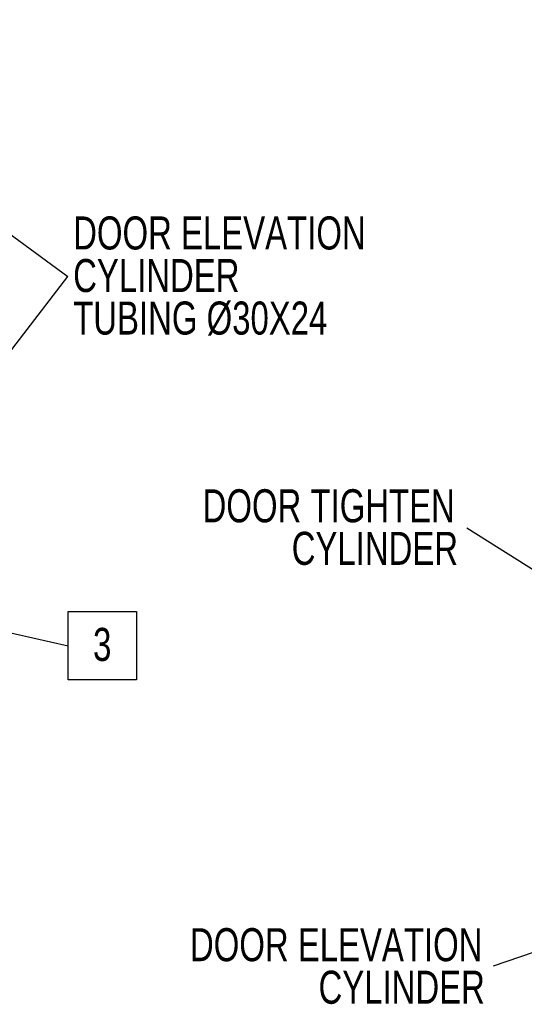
# Model space of a CAD drawing. Header units: millimetres. Extents: x 525 to 29324, y 175 to 20618.
# Tile 67 of 256: x 4252 to 6124, y 14506 to 18160. Entities that reach past the tile are written whole.
import ezdxf

# ---------------------------------------------------------------- set-up
doc = ezdxf.new("R2010")
doc.units = ezdxf.units.MM
doc.linetypes.add('SLD-Continua', pattern=[0])
doc.layers.add('COTAS', color=1, linetype='SLD-Continua')
doc.styles.add('SLDTEXTSTYLE6', font='ARIALN.TTF', dxfattribs={"width": 0.87})
doc.styles.get("Standard").update_dxf_attribs({"font": 'ARIALN.TTF'})
doc.dimstyles.new('SLDDIMSTYLE0', dxfattribs={"dimtxt": 0.18, "dimasz": 122.5, "dimexe": 0, "dimexo": 0.0625, "dimgap": 0, "dimtad": 0, "dimtih": 1, "dimtoh": 1, "dimdec": 0, "dimrnd": 1e-09, "dimzin": 0, "dimdsep": 46, "dimtxsty": 'Standard', "dimsah": 1, "dimcen": 0.09, "dimadec": 0, "dimazin": 0, "dimtfac": 122.5, "dimtdec": 0, "dimtofl": 0, "dimtmove": 0, "dimatfit": 3, "dimfxl": 1, "dimfrac": 2, "dimtolj": 1, "dimtzin": 0, "dimarcsym": 0})

# ---------------------------------------------------------------- blocks, each defined once
blk = doc.blocks.new('SW_NOTE_0_1')
at = {"layer": 'COTAS', "color": 0, "ltscale": 35, "char_height": 122.5, "attachment_point": 3, "style": 'SLDTEXTSTYLE6'}
for s, insert in [('DOOR ELEVATION ', (-40.2, 140.8)), ('CYLINDER', (-31.3, -17.1))]:
    blk.add_mtext(s, dxfattribs=dict(at, insert=insert))
blk = doc.blocks.new('SW_NOTE_0_2')
at = {"layer": 'COTAS', "color": 0, "ltscale": 35, "char_height": 122.5, "attachment_point": 3, "style": 'SLDTEXTSTYLE6'}
for s, insert in [('DOOR TIGHTEN', (-44.7, 144)), ('CYLINDER', (-32.9, -13.9))]:
    blk.add_mtext(s, dxfattribs=dict(at, insert=insert))
blk = doc.blocks.new('SW_NOTE_0_4')
at = {"layer": 'COTAS', "color": 0, "ltscale": 35, "char_height": 122.5, "attachment_point": 1, "style": 'SLDTEXTSTYLE6'}
for s, insert in [('DOOR ELEVATION ', (19.8, 222.7)), ('CYLINDER', (19.8, 64.8)), ('TUBING Ø30X24', (19.8, -93.1))]:
    blk.add_mtext(s, dxfattribs=dict(at, insert=insert))
blk = doc.blocks.new('SW_NOTE_0_9')
at = {"layer": 'COTAS', "color": 0, "ltscale": 35}
for p, q in [((0, -125.1), (0, 128.1)), ((0, 128.1), (253.2, 128.1)), ((253.2, 128.1), (253.2, -125.1)), ((253.2, -125.1), (0, -125.1))]:
    blk.add_line(p, q, dxfattribs=at)
at = {"layer": 'COTAS', "color": 0, "ltscale": 35, "insert": (126.5, 67.1), "char_height": 122.5, "attachment_point": 2, "style": 'SLDTEXTSTYLE6'}
blk.add_mtext('3', dxfattribs=at)

msp = doc.modelspace()

# ---------------------------------------------------------------- block references
at = {"layer": 'COTAS', "ltscale": 35}
for name, p in [('SW_NOTE_0_4', (4430.1, 17207.3)), ('SW_NOTE_0_2', (5910.7, 16273.5)), ('SW_NOTE_0_9', (4431.2, 15836)), ('SW_NOTE_0_1', (6008.7, 14648))]:
    msp.add_blockref(name, p, dxfattribs=at)

# ---------------------------------------------------------------- leaders
for points in [[(3068.2, 18204.3), (4430.1, 17207.3)], [(3405.5, 15872.7), (4430.1, 17207.3)], [(6630.5, 15818.6), (5910.7, 16273.5)], [(3103, 16138.7), (4431.2, 15836)], [(6856, 14937.6), (6008.7, 14648)]]:
    msp.add_leader(points, dimstyle='SLDDIMSTYLE0', dxfattribs=at)

doc.saveas('drawing.dxf')
